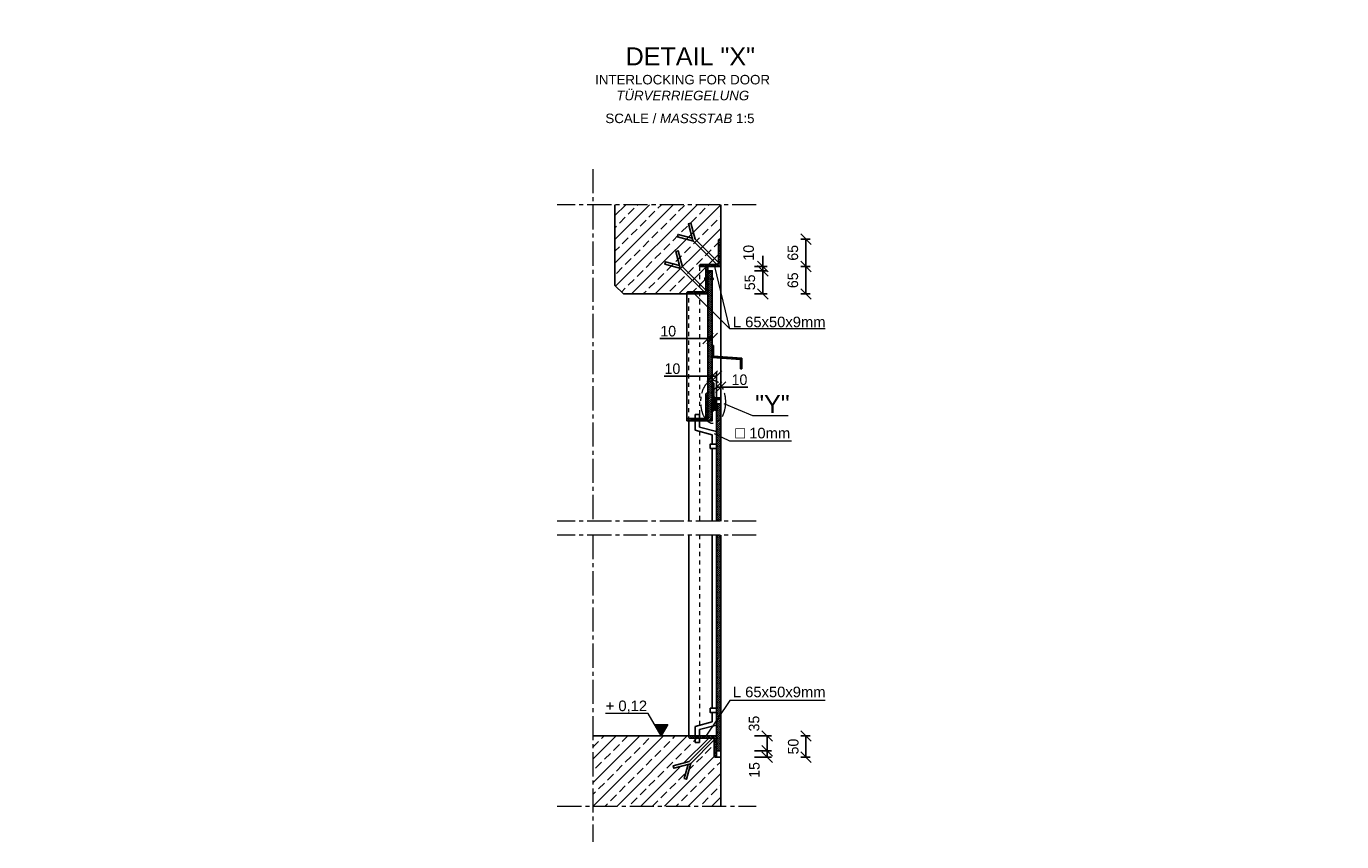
# Model space of a CAD drawing. Header units: millimetres. Extents: x -2065 to 128713, y -54195 to 32418.
# Tile 11 of 61: x 23576 to 26689, y -35654 to -33723. Entities that reach past the tile are written whole.
import ezdxf

# ---------------------------------------------------------------- set-up
doc = ezdxf.new("R2010")
doc.units = ezdxf.units.MM
doc.linetypes.add('JIS_02_1.0', pattern=[2, 1, -1])
doc.linetypes.add('MITTE2', pattern=[28.575, 19.05, -3.175, 3.175, -3.175])
doc.layers.add('Bemaßung', color=7, linetype='Continuous', lineweight=9)
doc.layers.add('Beschriftung', color=7, linetype='Continuous')
doc.layers.add('POL_Bema', color=7, linetype='Continuous')
doc.styles.add('LBB3.5M1000', font='isocp.shx', dxfattribs={"height": 3.5})
doc.dimstyles.new('DIN', dxfattribs={"dimtxt": 2.5, "dimasz": 2.5, "dimexe": 1.25, "dimexo": 0.625, "dimtad": 1, "dimtih": 1, "dimdec": 4, "dimdsep": 46, "dimlunit": 6, "dimtxsty": 'Standard', "dimcen": 2.5, "dimadec": 0, "dimazin": 0, "dimtfac": 1, "dimtdec": 4, "dimtmove": 0, "dimatfit": 3, "dimfxl": 0, "dimtvp": 1, "dimtolj": 1, "dimtzin": 0, "dimarcsym": 0})
pattern_1 = [(45, (6100, -19420.684), (-28.0633, 28.0633), []), (45, (6128.063, -19420.684), (-28.0633, 28.0633), [19.84375, -9.921875])]

# ---------------------------------------------------------------- blocks, each defined once
blk = doc.blocks.new('_Oblique')
at = {"layer": 'POL_Bema', "color": 0, "lineweight": -2}
blk.add_line((-0.5, -0.5), (0.5, 0.5), dxfattribs=at)
blk = doc.blocks.new('*D181')
at = {"layer": 'Bemaßung', "color": 0, "lineweight": -2, "transparency": 16777216}
for p, q in [((25299.4, -34301.8), (25329.4, -34301.8)), ((25319.4, -34356.8), (25319.4, -34301.8)), ((25299.4, -34356.8), (25329.4, -34356.8))]:
    blk.add_line(p, q, dxfattribs=at)
at = {"layer": 'DEFPOINTS', "color": 0, "transparency": 16777216}
for p in [(25219.4, -34301.8), (25319.4, -34301.8), (25219.4, -34356.8)]:
    blk.add_point(p, dxfattribs=at)
at = {"layer": 'Bemaßung', "color": 0, "lineweight": -2, "transparency": 16777216, "xscale": 25, "yscale": 25, "zscale": 25}
for p, rotation in [((25319.4, -34301.8), 90), ((25319.4, -34356.8), 270)]:
    blk.add_blockref('_Oblique', p, dxfattribs=dict(at, rotation=rotation))
at = {"layer": 'Bemaßung', "color": 0, "transparency": 16777216, "insert": (25288.5, -34329.3), "char_height": 25, "attachment_point": 5, "rotation": 90}
blk.add_mtext('\\A1;55', dxfattribs=at)
blk = doc.blocks.new('*D182')
at = {"layer": 'Bemaßung', "color": 0, "lineweight": -2, "transparency": 16777216}
for p, q in [((25319.4, -34291.8), (25319.4, -34266.8)), ((25299.4, -34291.8), (25329.4, -34291.8)), ((25299.4, -34301.8), (25329.4, -34301.8)), ((25319.4, -34301.8), (25319.4, -34291.8)), ((25319.4, -34301.8), (25319.4, -34326.8))]:
    blk.add_line(p, q, dxfattribs=at)
at = {"layer": 'DEFPOINTS', "color": 0, "transparency": 16777216}
for p in [(25219.4, -34291.8), (25219.4, -34301.8), (25319.4, -34291.8)]:
    blk.add_point(p, dxfattribs=at)
at = {"layer": 'Bemaßung', "color": 0, "lineweight": -2, "transparency": 16777216, "xscale": 25, "yscale": 25, "zscale": 25}
for p, rotation in [((25319.4, -34291.8), 270), ((25319.4, -34301.8), 90)]:
    blk.add_blockref('_Oblique', p, dxfattribs=dict(at, rotation=rotation))
at = {"layer": 'Bemaßung', "color": 0, "transparency": 16777216, "insert": (25285.6, -34259.2), "char_height": 25, "attachment_point": 5, "rotation": 90}
blk.add_mtext('\\A1;10', dxfattribs=at)
blk = doc.blocks.new('*D183')
at = {"layer": 'Bemaßung', "color": 0, "lineweight": -2, "transparency": 16777216}
for p, q in [((25209.4, -34656.8), (25209.4, -34567.5)), ((25209.4, -34577.5), (25219.4, -34577.5)), ((25219.4, -34667.5), (25219.4, -34567.5)), ((25219.4, -34577.5), (25283.6, -34577.5))]:
    blk.add_line(p, q, dxfattribs=at)
at = {"layer": 'DEFPOINTS', "color": 0, "transparency": 16777216}
for p in [(25219.4, -34577.5), (25209.4, -34656.8), (25219.4, -34667.5)]:
    blk.add_point(p, dxfattribs=at)
at = {"layer": 'Bemaßung', "color": 0, "lineweight": -2, "transparency": 16777216, "xscale": 25, "yscale": 25, "zscale": 25, "rotation": 180}
blk.add_blockref('_Oblique', (25209.4, -34577.5), dxfattribs=at)
at = {"layer": 'Bemaßung', "color": 0, "lineweight": -2, "transparency": 16777216, "xscale": 25, "yscale": 25, "zscale": 25}
blk.add_blockref('_Oblique', (25219.4, -34577.5), dxfattribs=at)
at = {"layer": 'Bemaßung', "color": 0, "transparency": 16777216, "insert": (25264, -34560), "char_height": 25, "attachment_point": 5}
blk.add_mtext('\\A1;10', dxfattribs=at)
blk = doc.blocks.new('*D184')
at = {"layer": 'Bemaßung', "color": 0, "lineweight": -2, "transparency": 16777216}
for p, q in [((25199.4, -34551.4), (25085.7, -34551.4)), ((25199.4, -34656.8), (25199.4, -34541.4)), ((25209.4, -34551.4), (25199.4, -34551.4)), ((25209.4, -34667.5), (25209.4, -34541.4))]:
    blk.add_line(p, q, dxfattribs=at)
at = {"layer": 'DEFPOINTS', "color": 0, "transparency": 16777216}
for p in [(25209.4, -34551.4), (25199.4, -34656.8), (25209.4, -34667.5)]:
    blk.add_point(p, dxfattribs=at)
at = {"layer": 'Bemaßung', "color": 0, "lineweight": -2, "transparency": 16777216, "xscale": 25, "yscale": 25, "zscale": 25, "rotation": 180}
blk.add_blockref('_Oblique', (25199.4, -34551.4), dxfattribs=at)
at = {"layer": 'Bemaßung', "color": 0, "lineweight": -2, "transparency": 16777216, "xscale": 25, "yscale": 25, "zscale": 25}
blk.add_blockref('_Oblique', (25209.4, -34551.4), dxfattribs=at)
at = {"layer": 'Bemaßung', "color": 0, "transparency": 16777216, "insert": (25105.3, -34533.9), "char_height": 25, "attachment_point": 5}
blk.add_mtext('\\A1;10', dxfattribs=at)
blk = doc.blocks.new('*D185')
at = {"layer": 'Bemaßung', "color": 0, "lineweight": -2, "transparency": 16777216}
for p, q in [((25189.4, -34479.3), (25189.4, -34452.5)), ((25199.4, -34490), (25199.4, -34452.5)), ((25189.4, -34462.5), (25075.7, -34462.5)), ((25199.4, -34462.5), (25189.4, -34462.5))]:
    blk.add_line(p, q, dxfattribs=at)
at = {"layer": 'DEFPOINTS', "color": 0, "transparency": 16777216}
for p in [(25189.4, -34479.3), (25199.4, -34462.5), (25199.4, -34490)]:
    blk.add_point(p, dxfattribs=at)
at = {"layer": 'Bemaßung', "color": 0, "lineweight": -2, "transparency": 16777216, "xscale": 25, "yscale": 25, "zscale": 25, "rotation": 180}
blk.add_blockref('_Oblique', (25189.4, -34462.5), dxfattribs=at)
at = {"layer": 'Bemaßung', "color": 0, "lineweight": -2, "transparency": 16777216, "xscale": 25, "yscale": 25, "zscale": 25}
blk.add_blockref('_Oblique', (25199.4, -34462.5), dxfattribs=at)
at = {"layer": 'Bemaßung', "color": 0, "transparency": 16777216, "insert": (25095.3, -34445), "char_height": 25, "attachment_point": 5}
blk.add_mtext('\\A1;10', dxfattribs=at)
blk = doc.blocks.new('*D213')
at = {"layer": 'Bemaßung', "color": 0, "lineweight": -2, "transparency": 16777216}
for p, q in [((25409.4, -34291.8), (25431.3, -34291.8)), ((25421.3, -34356.8), (25421.3, -34291.8)), ((25409.4, -34356.8), (25431.3, -34356.8))]:
    blk.add_line(p, q, dxfattribs=at)
at = {"layer": 'DEFPOINTS', "color": 0, "transparency": 16777216}
for p in [(25189.4, -34291.8), (25421.3, -34291.8), (25189.4, -34356.8)]:
    blk.add_point(p, dxfattribs=at)
at = {"layer": 'Bemaßung', "color": 0, "lineweight": -2, "transparency": 16777216, "xscale": 25, "yscale": 25, "zscale": 25}
for p, rotation in [((25421.3, -34291.8), 90), ((25421.3, -34356.8), 270)]:
    blk.add_blockref('_Oblique', p, dxfattribs=dict(at, rotation=rotation))
at = {"layer": 'Bemaßung', "color": 0, "transparency": 16777216, "insert": (25390.3, -34324.3), "char_height": 25, "attachment_point": 5, "rotation": 90}
blk.add_mtext('\\A1;65', dxfattribs=at)
blk = doc.blocks.new('*D214')
at = {"layer": 'Bemaßung', "color": 0, "lineweight": -2, "transparency": 16777216}
for p, q in [((25409.4, -34226.8), (25431.3, -34226.8)), ((25421.3, -34291.8), (25421.3, -34226.8)), ((25409.4, -34291.8), (25431.3, -34291.8))]:
    blk.add_line(p, q, dxfattribs=at)
at = {"layer": 'DEFPOINTS', "color": 0, "transparency": 16777216}
for p in [(25189.4, -34226.8), (25421.3, -34226.8), (25189.4, -34291.8)]:
    blk.add_point(p, dxfattribs=at)
at = {"layer": 'Bemaßung', "color": 0, "lineweight": -2, "transparency": 16777216, "xscale": 25, "yscale": 25, "zscale": 25}
for p, rotation in [((25421.3, -34226.8), 90), ((25421.3, -34291.8), 270)]:
    blk.add_blockref('_Oblique', p, dxfattribs=dict(at, rotation=rotation))
at = {"layer": 'Bemaßung', "color": 0, "transparency": 16777216, "insert": (25390.3, -34259.3), "char_height": 25, "attachment_point": 5, "rotation": 90}
blk.add_mtext('\\A1;65', dxfattribs=at)
blk = doc.blocks.new('*D215')
at = {"layer": 'Bemaßung', "color": 0, "lineweight": -2, "transparency": 16777216}
for p, q in [((25299.4, -35403.6), (25339.4, -35403.6)), ((25329.4, -35438.6), (25329.4, -35403.6)), ((25299.4, -35438.6), (25339.4, -35438.6))]:
    blk.add_line(p, q, dxfattribs=at)
at = {"layer": 'DEFPOINTS', "color": 0, "transparency": 16777216}
for p in [(25219.4, -35403.6), (25329.4, -35403.6), (25219.4, -35438.6)]:
    blk.add_point(p, dxfattribs=at)
at = {"layer": 'Bemaßung', "color": 0, "lineweight": -2, "transparency": 16777216, "xscale": 25, "yscale": 25, "zscale": 25}
for p, rotation in [((25329.4, -35403.6), 90), ((25329.4, -35438.6), 270)]:
    blk.add_blockref('_Oblique', p, dxfattribs=dict(at, rotation=rotation))
at = {"layer": 'Bemaßung', "color": 0, "transparency": 16777216, "insert": (25298.5, -35374.2), "char_height": 25, "attachment_point": 5, "rotation": 90}
blk.add_mtext('\\A1;35', dxfattribs=at)
blk = doc.blocks.new('*D216')
at = {"layer": 'Bemaßung', "color": 0, "lineweight": -2, "transparency": 16777216}
for p, q in [((25299.4, -35438.6), (25339.4, -35438.6)), ((25299.4, -35453.6), (25339.4, -35453.6)), ((25329.4, -35453.6), (25329.4, -35438.6))]:
    blk.add_line(p, q, dxfattribs=at)
at = {"layer": 'DEFPOINTS', "color": 0, "transparency": 16777216}
for p in [(25219.4, -35438.6), (25219.4, -35453.6), (25329.4, -35438.6)]:
    blk.add_point(p, dxfattribs=at)
at = {"layer": 'Bemaßung', "color": 0, "lineweight": -2, "transparency": 16777216, "xscale": 25, "yscale": 25, "zscale": 25}
for p, rotation in [((25329.4, -35438.6), 90), ((25329.4, -35453.6), 270)]:
    blk.add_blockref('_Oblique', p, dxfattribs=dict(at, rotation=rotation))
at = {"layer": 'Bemaßung', "color": 0, "transparency": 16777216, "insert": (25299.2, -35484), "char_height": 25, "attachment_point": 5, "rotation": 90}
blk.add_mtext('\\A1;15', dxfattribs=at)
blk = doc.blocks.new('*D217')
at = {"layer": 'Bemaßung', "color": 0, "lineweight": -2, "transparency": 16777216}
for p, q in [((25409.4, -35403.6), (25431.3, -35403.6)), ((25421.3, -35403.6), (25421.3, -35453.6)), ((25409.4, -35453.6), (25431.3, -35453.6))]:
    blk.add_line(p, q, dxfattribs=at)
at = {"layer": 'DEFPOINTS', "color": 0, "transparency": 16777216}
for p in [(25209.4, -35403.6), (25209.4, -35453.6), (25421.3, -35453.6)]:
    blk.add_point(p, dxfattribs=at)
at = {"layer": 'Bemaßung', "color": 0, "lineweight": -2, "transparency": 16777216, "xscale": 25, "yscale": 25, "zscale": 25}
for p, rotation in [((25421.3, -35403.6), 90), ((25421.3, -35453.6), 270)]:
    blk.add_blockref('_Oblique', p, dxfattribs=dict(at, rotation=rotation))
at = {"layer": 'Bemaßung', "color": 0, "transparency": 16777216, "insert": (25391.3, -35428.6), "char_height": 25, "attachment_point": 5, "rotation": 90}
blk.add_mtext('\\A1;50', dxfattribs=at)

msp = doc.modelspace()

# ---------------------------------------------------------------- hatches: boundary and pattern name
at = {"lineweight": 5}
h = msp.add_hatch(dxfattribs=at)
h.set_pattern_fill('ANSI33', color=256, scale=6.25)
h.set_pattern_definition(pattern_1)
h.paths.add_polyline_path([(25219.39071, -34145.47267), (24969.23406, -34145.47267), (24969.18389, -34336.84888), (24989.18389, -34356.84888), (25139.18389, -34356.84888), (25139.18389, -34351.84888), (25179.18389, -34351.84888), (25184.18389, -34346.84888), (25184.18389, -34291.84888), (25169.18389, -34291.84888), (25169.18389, -34286.84888), (25209.18389, -34286.84888), (25214.18389, -34281.84888), (25214.18389, -34226.84888), (25219.39071, -34226.84888)])
h = msp.add_hatch(dxfattribs=at)
h.set_pattern_fill('ANSI31', color=256)
h.set_pattern_definition([(45, (24342.0836, -40025.619), (-2.245064, 2.245064), [])])
edge = h.paths.add_edge_path()
edge.add_line((25169.39071, -34291.84888), (25219.39071, -34291.84888))
edge.add_line((25219.39071, -34291.84888), (25219.39071, -34226.84888))
edge.add_line((25219.39071, -34226.84888), (25216.89071, -34226.84888))
edge.add_arc((25216.89071, -34229.34888), 2.5, 450, 540)
edge.add_line((25214.39071, -34229.34888), (25214.39071, -34281.84888))
edge.add_arc((25209.39071, -34281.84888), 5, 270, 360, ccw=False)
edge.add_line((25209.39071, -34286.84888), (25171.89071, -34286.84888))
edge.add_arc((25171.89071, -34289.34888), 2.5, 450, 540)
edge.add_line((25169.39071, -34289.34888), (25169.39071, -34291.84888))
h = msp.add_hatch(dxfattribs=at)
h.set_pattern_fill('ANSI31', color=256, angle=90)
h.set_pattern_definition([(135, (24332.0836, -40025.619), (-2.245064, -2.245064), [])])
edge = h.paths.add_edge_path()
edge.add_line((25139.39071, -34356.84888), (25189.39071, -34356.84888))
edge.add_line((25189.39071, -34356.84888), (25189.39071, -34291.84888))
edge.add_line((25189.39071, -34291.84888), (25186.89071, -34291.84888))
edge.add_arc((25186.89071, -34294.34888), 2.5, 450, 540)
edge.add_line((25184.39071, -34294.34888), (25184.39071, -34346.84888))
edge.add_arc((25179.39071, -34346.84888), 5, 270, 360, ccw=False)
edge.add_line((25179.39071, -34351.84888), (25141.89071, -34351.84888))
edge.add_arc((25141.89071, -34354.34888), 2.5, 450, 540)
edge.add_line((25139.39071, -34354.34888), (25139.39071, -34356.84888))
h = msp.add_hatch(dxfattribs=at)
h.set_pattern_fill('ANSI31', color=256)
h.set_pattern_definition([(45, (13009.3907, -7060.0133), (-2.24506403, 2.24506403), [])])
h.paths.add_polyline_path([(25189.39071, -34656.84888), (25199.39071, -34656.84888), (25199.39071, -34301.84888), (25189.39071, -34301.84888)])
h = msp.add_hatch(dxfattribs=at)
h.set_pattern_fill('ANSI31', color=256, angle=90)
h.set_pattern_definition([(135, (24322.0836, -40277.619), (-2.245064, -2.245064), [])])
h.paths.add_polyline_path([(25266.39071, -34533.84888), (25269.39071, -34533.84888), (25269.39071, -34508.84888), (25202.39071, -34504.06316), (25202.39071, -34478.84888), (25199.39071, -34478.84888), (25199.39071, -34506.84888), (25266.39071, -34511.63459)])
h = msp.add_hatch()
h.set_pattern_fill('ANSI31', color=256, angle=90)
h.set_pattern_definition([(135, (13019.3907, -7060.0133), (-2.24506403, -2.24506403), [])])
edge = h.paths.add_edge_path()
edge.add_line((25199.39071, -34566.84888), (25199.39071, -34606.84888))
edge.add_line((25199.39071, -34606.84888), (25219.39071, -34606.84888))
edge.add_line((25219.39071, -34606.84888), (25219.39071, -34604.84888))
edge.add_arc((25217.39071, -34604.84888), 2, 0, 90)
edge.add_line((25217.39071, -34602.84888), (25207.39071, -34602.84888))
edge.add_arc((25207.39071, -34598.84888), 4, 180, 270, ccw=False)
edge.add_line((25203.39071, -34598.84888), (25203.39071, -34568.84888))
edge.add_arc((25201.39071, -34568.84888), 2, 0, 90)
edge.add_line((25201.39071, -34566.84888), (25199.39071, -34566.84888))
h = msp.add_hatch()
h.set_pattern_fill('ANSI31', color=256, angle=90)
h.set_pattern_definition([(135, (24332.0836, -40325.619), (-2.245064, -2.245064), [])])
edge = h.paths.add_edge_path()
edge.add_line((25139.39071, -34656.84888), (25189.39071, -34656.84888))
edge.add_line((25189.39071, -34656.84888), (25189.39071, -34591.84888))
edge.add_line((25189.39071, -34591.84888), (25186.89071, -34591.84888))
edge.add_arc((25186.89071, -34594.34888), 2.5, 450, 540)
edge.add_line((25184.39071, -34594.34888), (25184.39071, -34646.84888))
edge.add_arc((25179.39071, -34646.84888), 5, 270, 360, ccw=False)
edge.add_line((25179.39071, -34651.84888), (25141.89071, -34651.84888))
edge.add_arc((25141.89071, -34654.34888), 2.5, 450, 540)
edge.add_line((25139.39071, -34654.34888), (25139.39071, -34656.84888))
h = msp.add_hatch(dxfattribs=at)
h.set_pattern_fill('ANSI31', color=256, scale=0.5)
h.set_pattern_definition([(45, (24868.3195, -19135.624), (-1.12253202, 1.12253202), [])])
h.paths.add_polyline_path([(25205.39071, -34606.84888), (25205.39071, -34626.84888), (25203.39071, -34626.84888), (25203.39071, -34606.84888)])
h = msp.add_hatch(dxfattribs=at)
h.set_pattern_fill('ANSI31', color=256)
h.set_pattern_definition([(45, (0, -51.346), (-2.24506403, 2.24506403), [])])
h.paths.add_polyline_path([(25219.39071, -34616.84888), (25209.39071, -34616.84888), (25209.39071, -34895.05631), (25219.39071, -34895.05631)])
h.paths.add_polyline_path([(25219.39071, -34927.74748), (25209.39071, -34927.74748), (25209.39071, -35438.61095), (25219.39071, -35438.61095)])
h = msp.add_hatch(dxfattribs=at)
h.set_pattern_fill('ANSI33', color=256, scale=6.25)
h.set_pattern_definition(pattern_1)
h.paths.add_polyline_path([(25108.49712, -35479.8945), (25106.94421, -35474.09894), (25144.80479, -35463.95423), (25200.80492, -35407.9541), (25205.04756, -35412.19674), (25149.04743, -35468.19687), (25138.90272, -35506.05745), (25133.10716, -35504.50454), (25142.11506, -35470.8866)], flags=16)
edge = h.paths.add_edge_path()
edge.add_line((25209.39071, -35453.61095), (25206.89071, -35453.61095))
edge.add_arc((25206.89071, -35451.11095), 2.5, 180, 270, ccw=False)
edge.add_line((25204.39071, -35451.11095), (25204.39071, -35413.61095))
edge.add_arc((25199.39071, -35413.61095), 5, 0, 90)
edge.add_line((25199.39071, -35408.61095), (25146.89071, -35408.61095))
edge.add_arc((25146.89071, -35406.11095), 2.5, 180, 270, ccw=False)
edge.add_line((25144.39071, -35406.11095), (25144.39071, -35403.61095))
edge.add_line((25144.39071, -35403.61095), (24917.02567, -35403.61095))
edge.add_line((24917.02567, -35403.61095), (24917.02567, -35569.64439))
edge.add_line((24917.02567, -35569.64439), (25219.39071, -35569.64439))
edge.add_line((25219.39071, -35569.64439), (25219.39071, -35453.61095))
edge.add_line((25219.39071, -35453.61095), (25209.39071, -35453.61095))
h = msp.add_hatch(dxfattribs=at)
h.set_pattern_fill('ANSI31', color=256, angle=90)
h.set_pattern_definition([(135, (24342.0836, -39062.3812), (-2.245064, -2.245064), [])])
edge = h.paths.add_edge_path()
edge.add_line((25209.39071, -35453.61095), (25209.39071, -35403.61095))
edge.add_line((25209.39071, -35403.61095), (25144.39071, -35403.61095))
edge.add_line((25144.39071, -35403.61095), (25144.39071, -35406.11095))
edge.add_arc((25146.89071, -35406.11095), 2.5, 540, 630)
edge.add_line((25146.89071, -35408.61095), (25199.39071, -35408.61095))
edge.add_arc((25199.39071, -35413.61095), 5, 360, 450, ccw=False)
edge.add_line((25204.39071, -35413.61095), (25204.39071, -35451.11095))
edge.add_arc((25206.89071, -35451.11095), 2.5, 180, 270)
edge.add_line((25206.89071, -35453.61095), (25209.39071, -35453.61095))
at = {"layer": 'Beschriftung', "lineweight": 5}
h = msp.add_hatch(dxfattribs=at)
h.set_pattern_fill('LINE', color=256, scale=0.5)
h.set_pattern_definition([(0, (25016.0054, -27342.8245), (0, 1.5875), [])])
h.paths.add_polyline_path([(25078.50538, -35403.61095), (25062.83199, -35376.46384), (25094.17877, -35376.46384)])

# ---------------------------------------------------------------- linework, layer by layer
at = {"linetype": 'MITTE2', "lineweight": 18, "ltscale": 3}
for p, q in [((24917.02567, -34061.16167), (24917.02567, -34895.05631)), ((25303.70221, -34145.47267), (24832.71418, -34145.47267)), ((25180.32409, -34320.59888), (25203.45733, -34320.59888)), ((25184.39071, -34320.59888), (25181.46882, -34318.91193)), ((25184.39071, -34320.59888), (25181.46882, -34322.28583)), ((25199.39071, -34320.59888), (25202.31259, -34318.91193)), ((25199.39071, -34320.59888), (25202.31259, -34322.28583)), ((25303.70221, -34895.05631), (24832.71418, -34895.05631)), ((25303.70221, -34927.74748), (24832.71418, -34927.74748)), ((24917.02567, -34927.74748), (24917.02567, -35653.95539)), ((24832.71418, -35569.64439), (25303.70221, -35569.64439))]:
    msp.add_line(p, q, dxfattribs=at)
for p, q in [((24969.18389, -34336.84888), (24969.23406, -34145.47267)), ((25219.39071, -34298.74267), (25219.39071, -34145.47267)), ((25219.39071, -34298.74267), (25219.39071, -34145.47267)), ((25219.39071, -34298.74267), (25219.39071, -34895.05631)), ((24989.18389, -34356.84888), (24969.18389, -34336.84888)), ((24989.18389, -34356.84888), (25189.18389, -34356.84888)), ((25139.39071, -34356.84888), (25139.39071, -34656.84888)), ((25169.39071, -34641.84888), (25159.39071, -34641.84888)), ((25159.39071, -34641.84888), (25159.39071, -34651.84888)), ((25169.39071, -34651.84888), (25169.39071, -34641.84888)), ((25144.39071, -34656.84888), (25144.39071, -34895.05631)), ((25159.39071, -34656.84888), (25159.39071, -34679.52215)), ((25159.39071, -34679.52215), (25199.39071, -34690.24012)), ((25169.39071, -34671.84888), (25169.39071, -34656.84888)), ((25169.39071, -34671.84888), (25209.39071, -34682.56685)), ((25199.39071, -34690.24012), (25199.39071, -34712.56685)), ((25209.39071, -34895.05631), (25209.39071, -34682.56685)), ((25199.39071, -34722.56685), (25199.39071, -34895.05631)), ((25144.39071, -34927.74748), (25144.39071, -35403.61095)), ((25199.39071, -34927.74748), (25199.39071, -35337.89298)), ((25209.39071, -35377.89298), (25209.39071, -34927.74748)), ((25219.39071, -34927.74748), (25219.39071, -35569.64439)), ((25199.39071, -35347.89298), (25199.39071, -35370.21971)), ((25159.39071, -35380.93768), (25199.39071, -35370.21971)), ((25159.39071, -35380.93768), (25159.39071, -35403.61095)), ((25169.39071, -35388.61095), (25209.39071, -35377.89298)), ((25169.39071, -35403.61095), (25169.39071, -35388.61095)), ((24917.02567, -35403.61095), (25209.18389, -35403.61095)), ((25159.39071, -35408.61095), (25159.39071, -35418.61095)), ((25159.39071, -35418.61095), (25169.39071, -35418.61095)), ((25169.39071, -35418.61095), (25169.39071, -35408.61095)), ((25219.39071, -35453.61095), (25209.39071, -35453.61095))]:
    msp.add_line(p, q)
at = {"linetype": 'JIS_02_1.0', "lineweight": 18, "ltscale": 10}
for p, q in [((25169.39071, -34291.84888), (25169.39071, -34641.84888)), ((25144.39071, -34656.84888), (25144.39071, -34356.84888)), ((25169.39071, -34682.20164), (25169.39071, -34895.05631)), ((25169.39071, -34927.74748), (25169.39071, -35378.25819))]:
    msp.add_line(p, q, dxfattribs=at)
at = {"lineweight": 50}
for p, q in [((25205.44809, -34616.84888), (25205.44809, -34626.84888)), ((25203.24561, -34626.84888), (25199.453, -34626.84888))]:
    msp.add_line(p, q, dxfattribs=at)
for points in [[(25153.66797, -34230.36878), (25143.10716, -34190.95529), (25148.90272, -34189.40238), (25159.04743, -34227.26295)], [(25152.11506, -34224.57323), (25118.49712, -34215.56533), (25116.94421, -34221.36088), (25154.80479, -34231.5056)], [(25153.66797, -34230.36878), (25210.80492, -34287.50573), (25215.04756, -34283.26309), (25159.04743, -34227.26295)], [(25123.66797, -34295.36878), (25113.10716, -34255.95529), (25118.90272, -34254.40238), (25129.04743, -34292.26295)], [(25122.11506, -34289.57323), (25088.49712, -34280.56533), (25086.94421, -34286.36088), (25124.80479, -34296.5056)], [(25123.66797, -34295.36878), (25180.80492, -34352.50573), (25185.04756, -34348.26309), (25129.04743, -34292.26295)], [(25219.39071, -34895.05631), (25219.39071, -34616.84888), (25209.39071, -34616.84888), (25209.39071, -34895.05631)], [(25209.39071, -34927.74748), (25209.39071, -35438.61095), (25219.39071, -35438.61095), (25219.39071, -34927.74748)], [(25147.91061, -35469.33369), (25205.04756, -35412.19674), (25200.80492, -35407.9541), (25144.80479, -35463.95423)], [(25147.91061, -35469.33369), (25108.49712, -35479.8945), (25106.94421, -35474.09894), (25144.80479, -35463.95423)], [(25142.11506, -35470.8866), (25133.10716, -35504.50454), (25138.90272, -35506.05745), (25149.04743, -35468.19687)]]:
    msp.add_lwpolyline(points)
for points in [[(25169.39071, -34291.84888), (25219.39071, -34291.84888), (25219.39071, -34226.84888), (25216.89071, -34226.84888, 0.4142135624), (25214.39071, -34229.34888), (25214.39071, -34281.84888, -0.4142135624), (25209.39071, -34286.84888), (25171.89071, -34286.84888, 0.4142135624), (25169.39071, -34289.34888)], [(25139.39071, -34356.84888), (25189.39071, -34356.84888), (25189.39071, -34291.84888), (25186.89071, -34291.84888, 0.4142135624), (25184.39071, -34294.34888), (25184.39071, -34346.84888, -0.4142135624), (25179.39071, -34351.84888), (25141.89071, -34351.84888, 0.4142135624), (25139.39071, -34354.34888)], [(25199.39071, -34566.84888), (25199.39071, -34606.84888), (25219.39071, -34606.84888), (25219.39071, -34604.84888, 0.4142135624), (25217.39071, -34602.84888), (25207.39071, -34602.84888, -0.4142135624), (25203.39071, -34598.84888), (25203.39071, -34568.84888, 0.4142135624), (25201.39071, -34566.84888)], [(25139.39071, -34656.84888), (25189.39071, -34656.84888), (25189.39071, -34591.84888), (25186.89071, -34591.84888, 0.4142135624), (25184.39071, -34594.34888), (25184.39071, -34646.84888, -0.4142135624), (25179.39071, -34651.84888), (25141.89071, -34651.84888, 0.4142135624), (25139.39071, -34654.34888)], [(25209.39071, -35453.61095), (25209.39071, -35403.61095), (25144.39071, -35403.61095), (25144.39071, -35406.11095, 0.4142135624), (25146.89071, -35408.61095), (25199.39071, -35408.61095, -0.4142135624), (25204.39071, -35413.61095), (25204.39071, -35451.11095, 0.4142135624), (25206.89071, -35453.61095)]]:
    msp.add_lwpolyline(points, format="xyb", close=True)
for points in [[(25189.39071, -34656.84888), (25199.39071, -34656.84888), (25199.39071, -34301.84888), (25189.39071, -34301.84888)], [(25266.39071, -34533.84888), (25269.39071, -34533.84888), (25269.39071, -34508.84888), (25202.39071, -34504.06316), (25202.39071, -34478.84888), (25199.39071, -34478.84888), (25199.39071, -34506.84888), (25266.39071, -34511.63459)], [(25205.39071, -34606.84888), (25205.39071, -34626.84888), (25203.39071, -34626.84888), (25203.39071, -34606.84888)], [(25194.39071, -34722.56685), (25209.39071, -34722.56685), (25209.39071, -34712.56685), (25194.39071, -34712.56685)], [(25194.39071, -35337.89298), (25209.39071, -35337.89298), (25209.39071, -35347.89298), (25194.39071, -35347.89298)]]:
    msp.add_lwpolyline(points, close=True)
msp.add_lwpolyline([(25203.39071, -34616.84888), (25199.453, -34616.84888), (25199.453, -34631.48162), (25203.39071, -34631.48162)], dxfattribs=at)
at = {"linetype": 'MITTE2', "lineweight": 18, "ltscale": 3}
msp.add_ellipse((25201.56788, -34612.5746), major_axis=(0, -51.25074), ratio=0.5664639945, dxfattribs=at)
at = {"lineweight": 50}
msp.add_spline([(25205.44809, -34621.84888), (25208.17234, -34622.27005), (25208.88208, -34623.86759), (25209.30352, -34626.19737), (25208.85992, -34627.8393), (25207.32946, -34630.01371), (25205.08926, -34629.79177), (25203.73627, -34628.28301), (25203.20393, -34626.64108), (25203.2705, -34621.22727), (25203.35923, -34616.83405)], degree=3, dxfattribs=at)
at = {"layer": 'Beschriftung', "lineweight": 5}
for p, q in [((25241.07623, -34438.95769), (25204.7269, -34288.88177)), ((25241.07623, -34438.95769), (25155.98246, -34354.73144)), ((25466.71485, -34438.95769), (25241.07623, -34438.95769)), ((25295.59046, -34645.74388), (25227.39591, -34616.8129)), ((25379.08742, -34645.74388), (25295.59046, -34645.74388)), ((25241.07623, -34705.41581), (25204.7269, -34687.95807)), ((25386.81875, -34705.41581), (25241.07623, -34705.41581)), ((25241.07623, -35319.34281), (25182.91116, -35406.0528)), ((25466.71485, -35319.34281), (25241.07623, -35319.34281)), ((25047.87243, -35350.55311), (24946.47601, -35350.55311)), ((25078.50538, -35403.61095), (25047.87243, -35350.55311)), ((25062.83199, -35376.46384), (25094.17877, -35376.46384)), ((25094.17877, -35376.46384), (25078.50538, -35403.61095))]:
    msp.add_line(p, q, dxfattribs=at)

# ---------------------------------------------------------------- texts
at = {"layer": 'Beschriftung', "attachment_point": 1, "style": 'LBB3.5M1000'}
for s, width, heights, insert, char_height in [('\\pi36.948;{\\fArial|b0|i0|c0|p34;SPLINTER PROTECTION DOOR E - ROOM\\P\\pi168.63;\\fArial|b0|i1|c0|p34;SPLITTERSCHUTZTÜR E - RAUM}', 1320.2061609, [132.70794], (21493.53773, -33723.65958), 45), ('{\\fArial|b0|i0|c0|p34;DETAIL "X"}', 711.2558391, [0], (24994.51811, -33772.84219), 42.5), ('\\pi10.374;{\\fArial|b0|i0|c0|p34;INTERLOCKING FOR DOOR\\P\\pi60.607;\\fArial|b0|i1|c0|p34;TÜRVERRIEGELUNG}', 431.3032762, [132.70794], (24911.93846, -33838.00137), 22.5), ('{\\fArial|b0|i0|c0|p34;SCALE / \\fArial|b0|i1|c0|p34;MASSSTAB\\fArial|b0|i0|c0|p34; 1:5}', 367.0329271, [32.32101], (24946.56863, -33929.68831), 22.5), ('{\\fArial|b0|i0|c0|p34;L 65x50x9mm}', 884.5236077, [0], (25248.23781, -34410.62306), 25), ('{\\fArial|b0|i0|c0|p34;"Y"}', 89.1724623, [0], (25300.91307, -34596.19545), 42.5), ('{\\fArial|b0|i0|c0|p34;\\H1.0833x;□\\H0.92311x; 10mm}', 135.237976, [0], (25254.35391, -34671.70612), 25), ('{\\fArial|b0|i0|c0|p34;L 65x50x9mm}', 226.3999289, [0], (25248.23781, -35286.83854), 25), ('{\\fArial|b0|i0|c0|p34;+ 0,12}', 884.5236077, [0], (24947.23995, -35319.68681), 25)]:
    msp.add_mtext_dynamic_manual_height_columns(s, width=width, gutter_width=17.5, heights=heights, dxfattribs=dict(at, insert=insert, char_height=char_height))

# ---------------------------------------------------------------- dimensions: what is measured, and where the dimension line sits
at = {"layer": 'Bemaßung'}
for base, p1, p2, override, picture, middle in [((25421.33002, -34226.84888), (25189.39071, -34291.84888), (25189.39071, -34226.84888), {"dimscale": 100, "dimtxt": 0.25, "dimasz": 0.25, "dimexe": 0.1, "dimexo": 2.2, "dimgap": 0.05, "dimblk1": 'Oblique', "dimblk2": 'Oblique', "dimsah": 1, "dimtmove": 2}, '*D214', (25390.27028, -34259.34888)), ((25319.42885, -34291.84888), (25219.39071, -34301.84888), (25219.39071, -34291.84888), {"dimscale": 100, "dimtxt": 0.25, "dimasz": 0.25, "dimexe": 0.1, "dimexo": 0.8, "dimgap": 0.05, "dimblk1": 'Oblique', "dimblk2": 'Oblique', "dimsah": 1, "dimtmove": 2}, '*D182', (25285.57476, -34259.19886)), ((25421.33002, -34291.84888), (25189.39071, -34356.84888), (25189.39071, -34291.84888), {"dimscale": 100, "dimtxt": 0.25, "dimasz": 0.25, "dimexe": 0.1, "dimexo": 2.2, "dimgap": 0.05, "dimblk1": 'Oblique', "dimblk2": 'Oblique', "dimsah": 1, "dimtmove": 2}, '*D213', (25390.27028, -34324.34888)), ((25319.42885, -34301.84888), (25219.39071, -34356.84888), (25219.39071, -34301.84888), {"dimscale": 100, "dimtxt": 0.25, "dimasz": 0.25, "dimexe": 0.1, "dimexo": 0.8, "dimgap": 0.05, "dimblk1": 'Oblique', "dimblk2": 'Oblique', "dimsah": 1, "dimtmove": 2}, '*D181', (25288.52514, -34329.34888)), ((25329.42885, -35403.61095), (25219.39071, -35438.61095), (25219.39071, -35403.61095), {"dimscale": 100, "dimtxt": 0.25, "dimasz": 0.25, "dimexe": 0.1, "dimexo": 0.8, "dimgap": 0.05, "dimblk1": 'Oblique', "dimblk2": 'Oblique', "dimsah": 1, "dimtmove": 2}, '*D215', (25298.52514, -35374.16868)), ((25421.33002, -35453.61095), (25209.39071, -35403.61095), (25209.39071, -35453.61095), {"dimscale": 100, "dimtxt": 0.25, "dimasz": 0.25, "dimexe": 0.1, "dimexo": 2, "dimgap": 0.05, "dimblk1": 'Oblique', "dimblk2": 'Oblique', "dimsah": 1, "dimtmove": 2}, '*D217', (25391.26054, -35428.61095)), ((25329.42885, -35438.61095), (25219.39071, -35453.61095), (25219.39071, -35438.61095), {"dimscale": 100, "dimtxt": 0.25, "dimasz": 0.25, "dimexe": 0.1, "dimexo": 0.8, "dimgap": 0.05, "dimblk1": 'Oblique', "dimblk2": 'Oblique', "dimsah": 1, "dimtmove": 2}, '*D216', (25299.16204, -35483.9527))]:
    dim = msp.add_linear_dim(base=base, p1=p1, p2=p2, angle=90, dimstyle='DIN', override=override, dxfattribs=at)
    dim.commit()
    dim.dimension.update_dxf_attribs({"geometry": picture, "text_midpoint": middle, "dimtype": 160})
for base, p1, p2, picture, middle in [((25199.39071, -34462.53978), (25189.39071, -34479.34888), (25199.39071, -34489.98251), '*D185', (25095.28995, -34462.53978)), ((25209.39071, -34551.3599), (25199.39071, -34656.84888), (25209.39071, -34667.48251), '*D184', (25105.28995, -34551.3599)), ((25219.39071, -34577.49435), (25209.39071, -34656.84888), (25219.39071, -34667.48251), '*D183', (25263.97404, -34577.49435))]:
    dim = msp.add_linear_dim(base=base, p1=p1, p2=p2, dimstyle='DIN', override={"dimscale": 100, "dimtxt": 0.25, "dimasz": 0.25, "dimexe": 0.1, "dimexo": 0, "dimgap": 0.05, "dimblk1": 'Oblique', "dimblk2": 'Oblique', "dimsah": 1}, dxfattribs=at)
    dim.commit()
    dim.dimension.update_dxf_attribs({"geometry": picture, "text_midpoint": middle, "dimtype": 160})

doc.saveas('drawing.dxf')
